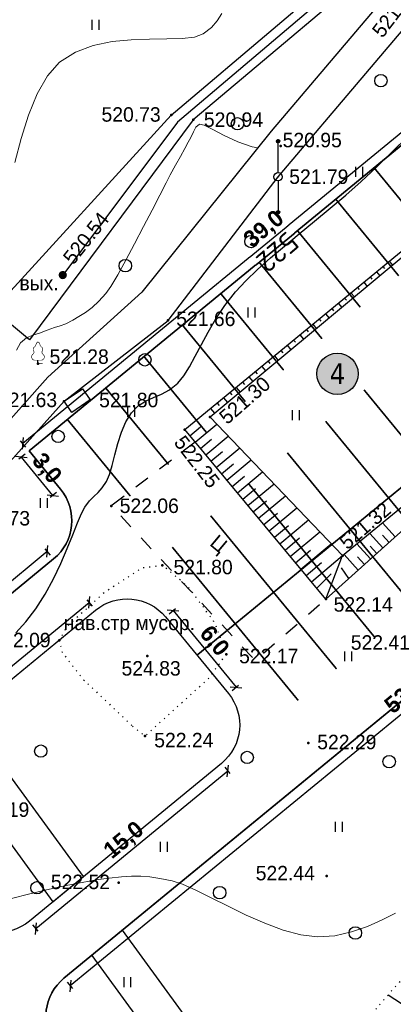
# Model space of a CAD drawing. Header units: millimetres. Extents: x 767170 to 66149698, y -983507 to 2493658.
# Tile 186 of 226: x 2839796 to 2862389, y -716604 to -657032. Entities that reach past the tile are written whole.
import ezdxf
from ezdxf.enums import TextEntityAlignment as Align

# ---------------------------------------------------------------- set-up
doc = ezdxf.new("R2010")
doc.units = ezdxf.units.MM
for name, pattern in [('Д_ТРОТ_ТРУБА', [3, 1.5, -1.5]), ('ДОРОГИ_СТРОЯЩ', [9, 8, -1]), ('Контура низ откосов  Штриховая 0.1-0.5 - - - - - - -', [0.6, 0.1, -0.5])]:
    doc.linetypes.add(name, pattern=pattern)
for name, color, linetype in [('(004) Точки рельефа', 7, 'Continuous'), ('(014) Водопровод', 5, 'ИК_Водопровод -------в--------'), ('(022) Возд. Линии', 7, 'Continuous'), ('(025) Дорога', 7, 'Continuous'), ('(031) Горизонтали', 42, 'Continuous'), ('(035) Откосы', 7, 'Continuous'), ('(036) Растительность', 7, 'Continuous'), ('(038) Деревья', 7, 'Continuous'), ('(039) Земля', 7, 'Continuous'), ('C-TOPO-MAJR', 9, 'Continuous'), ('V-NODE-TEXT', 11, 'Continuous'), ('YQ_DIM', 3, 'Continuous')]:
    doc.layers.add(name, color=color, linetype=linetype)
doc.layers.add('(032) Горизонтали утолщенные', color=32, linetype='Continuous', lineweight=30)
doc.layers.add('ВВГ 3х2.5', color=5, linetype='Continuous', lineweight=40)
doc.styles.add('BM-431', font='txt')
doc.styles.add('D-431', font='txt')
doc.styles.add('FAYZXON', font='GOTHICB.TTF')
doc.styles.get("Standard").update_dxf_attribs({"font": 'isocpeui.ttf'})
doc.styles.add('Tahoma', font='tahoma.ttf')
doc.styles.add('СПДС', font='isocpeur.ttf')
doc.linetypes.add('GAZ_VOZDUSH', pattern='A,1,-2,["~",Standard,S=3,R=0,X=-1.5,Y=-1.5],-1,10', length=14)
doc.linetypes.add('ИК_Водопровод -------в--------', pattern='A,9,-0.6,["В",Standard,S=1.2,R=0,X=0,Y=-0.6],-1.2', length=10.8)
doc.linetypes.add('ОТКОСЫ_НЕУКР', pattern='A,0.5,["|",Standard,S=1.2,R=0,X=0,Y=-1.2],1,["|",Standard,S=0.5,R=0,X=0,Y=-0.5],0.5', length=2)
doc.linetypes.add('ОТКОСЫ_НЕУКР1', pattern='A,0.5,["|",Standard,S=-1.2,R=0,X=0,Y=1.2],1,["|",Standard,S=-0.5,R=0,X=0,Y=0.5],0.5', length=2)
doc.linetypes.add('ПОДПОРНАЯ СТЕНКА', pattern='A,2,["V",Standard,S=1.2,R=0,X=0,Y=-1.2],0.2,["V",Standard,S=0.8,R=0,X=0,Y=-0.8],0.25,["V",Standard,S=0.3,R=0,X=0,Y=-0.3],0.25', length=2.7)
doc.dimstyles.new('MAGENTA genplan dimension', dxfattribs={"dimtxt": 1000, "dimasz": 500, "dimexe": 200, "dimexo": 300, "dimgap": 100, "dimtad": 1, "dimdec": 1, "dimlfac": 0.001, "dimzin": 1, "dimtxsty": 'FAYZXON', "dimblk": 'OBLIQUE', "dimcen": 0, "dimclrd": 142, "dimclre": 142, "dimclrt": 6, "dimadec": 0, "dimazin": 0, "dimtfac": 1, "dimtdec": 1, "dimtmove": 0, "dimatfit": 3, "dimldrblk": 'OBLIQUE', "dimfxl": 1, "dimlwd": 30, "dimlwe": 30, "dimarcsym": 0})

# ---------------------------------------------------------------- blocks, each defined once
blk = doc.blocks.new('d')
at = {"layer": '(038) Деревья'}
blk.add_ellipse((0, 0), major_axis=(0.265, 0.265), ratio=1, start_param=5.497787, end_param=11.780972, dxfattribs=at)
blk = doc.blocks.new('I04010')
for p, q in [((-0.412273, 0.007146), (-0.412273, 1.207146)), ((0.387727, 1.207146), (0.387727, 0.007146))]:
    blk.add_line(p, q)
blk = doc.blocks.new('sv-flat-2-flat-1')
at = {"layer": '(022) Возд. Линии'}
blk.add_circle((0, 0), 0.25, dxfattribs=at)
blk = doc.blocks.new('s3-flat-14-flat-1')
at = {"layer": '(022) Возд. Линии'}
h = blk.add_hatch(dxfattribs=at)
h.set_pattern_fill('ACET-2D-ACET-2D-ANSI31', color=256, scale=0.010003, angle=270, style=0)
h.set_pattern_definition([(315, (-32238.338, -79642.949635), (0.022457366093, 0.022457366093), [])])
edge = h.paths.add_edge_path()
edge.add_arc((0, -1.901), 0.1, 0, 360)
blk.add_lwpolyline([(0, 0), (0, -2.001)], dxfattribs=at)
blk.add_circle((0, -1.901), 0.1, dxfattribs=at)
blk = doc.blocks.new('s4-flat-14-flat-1')
at = {"layer": '(022) Возд. Линии'}
h = blk.add_hatch(dxfattribs=at)
h.set_pattern_fill('ACET-2D-ACET-2D-ANSI31', color=256, scale=0.010003, angle=90, style=0)
h.set_pattern_definition([(135, (-32238.338, -79643.448437), (-0.022457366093, -0.022457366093), [])])
edge = h.paths.add_edge_path()
edge.add_arc((0, 1.901), 0.1, 0, 360)
blk.add_lwpolyline([(0, 0), (0, 2.001)], dxfattribs=at)
blk.add_circle((0, 1.901), 0.1, dxfattribs=at)
blk = doc.blocks.new('367-flat-1-flat-1')
at = {"layer": '(022) Возд. Линии', "color": 7}
blk.add_point((0, 0), dxfattribs=at)
at = {"layer": '(022) Возд. Линии'}
for name, p in [('s4-flat-14-flat-1', (0, 0.25)), ('sv-flat-2-flat-1', (0, 0)), ('s3-flat-14-flat-1', (0, -0.248))]:
    blk.add_blockref(name, p, dxfattribs=at)
blk = doc.blocks.new('*U222')
at = {"layer": '(022) Возд. Линии'}
blk.add_blockref('367-flat-1-flat-1', (32238.338, 79643.198), dxfattribs=at)
at = {"layer": 'V-NODE-TEXT', "color": 7, "insert": (32239.013, 79643.198), "char_height": 0.875, "attachment_point": 4, "style": 'D-431'}
blk.add_mtext('521.79', dxfattribs=at)
blk = doc.blocks.new('karagach-flat-63')
at = {"layer": '(038) Деревья', "const_width": 0.0375}
for points in [[(0, 1.312, 0.246034), (-0.117, 1.159, 0.489079)], [(0, 1.312, -0.246034), (0.117, 1.159, -0.489079)], [(-0.315, 0.559, 0.383603), (-0.255, 0.753, 0.352912)], [(-0.208, 1.009, 0.430853), (-0.255, 0.753, 0.548276)], [(-0.208, 1.009, 0.181567), (-0.117, 1.159, 0.303004)], [(0.208, 1.009, -0.181567), (0.117, 1.159, -0.303004)], [(0.208, 1.009, -0.430853), (0.255, 0.753, -0.548276)], [(0.315, 0.559, -0.383603), (0.255, 0.753, -0.352912)], [(-0.315, 0.559, 0.626949), (-0.218, 0.206, 0.702465)], [(0.315, 0.559, -0.626949), (0.218, 0.206, -0.702465)]]:
    blk.add_lwpolyline(points, format="xyb", dxfattribs=at)
for points in [[(0, 0.206), (-0.218, 0.206)], [(0, 0), (0, 0.206)], [(0, 0.206), (0.218, 0.206)], [(0, 0), (0.281, 0)]]:
    blk.add_lwpolyline(points, dxfattribs=at)
at = {"layer": '(038) Деревья'}
blk.add_lwpolyline([(0, 0), (0, 0.206)], dxfattribs=at)
blk = doc.blocks.new('A$C05d28b1e')
at = {"layer": '(014) Водопровод', "linetype": 'ByBlock'}
h = blk.add_hatch(color=0, dxfattribs=at)
edge = h.paths.add_edge_path()
edge.add_arc((-90348, -74918), 250, 0, 360)
at = {"layer": '(004) Точки рельефа', "color": 7, "linetype": 'ByBlock', "lineweight": -2}
for p in [(-83792, -65233), (-82461, -65521), (-77176, -67104), (-90348, -74918), (-83981, -77658), (-91848, -80273), (-90266, -82549), (-88693, -82473), (-81440, -83506), (-82966, -84271), (-87406, -88886), (-73424, -91892), (-84317, -92479), (-74438, -94524), (-90561, -97025), (-85224, -97971), (-80460, -97859), (-85379, -102811), (-75507, -103224), (-74394, -111284), (-86968, -111673)]:
    blk.add_point(p, dxfattribs=at)
at = {"layer": '(014) Водопровод', "linetype": 'GAZ_VOZDUSH', "ltscale": 600, "flags": 128}
blk.add_lwpolyline([(-44342, -33518), (-44199, -33721), (-51302, -39257), (-66135, -51011), (-83417, -65659), (-90348, -74918)], dxfattribs=at)
at = {"layer": '(025) Дорога', "linetype": 'Д_ТРОТ_ТРУБА', "ltscale": 600, "flags": 128}
blk.add_lwpolyline([(-82343, -85020), (-87406, -88886), (-78715, -98237), (-74438, -94524)], dxfattribs=at)
at = {"layer": '(031) Горизонтали', "color": 42, "linetype": 'Continuous', "lineweight": 0, "ltscale": 600}
for points in [[(-93249, -68102), (-92856, -66648), (-92410, -65238), (-91890, -63949), (-91273, -62856), (-90537, -62036), (-89574, -61425), (-88501, -61025), (-87365, -60791), (-86213, -60676), (-85093, -60637), (-84051, -60627), (-83134, -60602), (-82389, -60516), (-81864, -60324), (-81358, -59933), (-81003, -59527), (-80736, -59093)], [(-75687, -59805), (-75583, -59722), (-75524, -59667)], [(-93838, -112734), (-92583, -112407), (-91329, -112110), (-90137, -111853), (-89069, -111643), (-88184, -111489), (-87544, -111398), (-86799, -111323), (-86183, -111285), (-85632, -111288), (-85083, -111334), (-84474, -111429), (-83740, -111574), (-83102, -111778), (-82300, -112133), (-81367, -112592), (-80339, -113110), (-79249, -113639), (-78131, -114135), (-77019, -114551), (-75948, -114842), (-74952, -114960), (-73899, -114887), (-72884, -114660), (-71923, -114327), (-71033, -113936), (-70229, -113534)]]:
    blk.add_lwpolyline(points, dxfattribs=at)
at = {"layer": '(035) Откосы', "ltscale": 600}
for p, q in [((-70989, -74398), (-70887, -74522)), ((-70603, -74080), (-70401, -74326)), ((-71761, -75034), (-71657, -75159)), ((-71375, -74716), (-71170, -74965)), ((-72146, -75352), (-71938, -75604)), ((-72918, -75988), (-72707, -76244)), ((-72532, -75670), (-72427, -75797)), ((-73689, -76624), (-73476, -76883)), ((-73304, -76306), (-73197, -76435)), ((-74461, -77260), (-74244, -77522)), ((-74075, -76942), (-73968, -77072)), ((-75232, -77896), (-75013, -78162)), ((-74846, -77578), (-74738, -77710)), ((-76004, -78532), (-75782, -78801)), ((-75618, -78214), (-75508, -78347)), ((-76775, -79168), (-76551, -79440)), ((-76389, -78850), (-76278, -78985)), ((-77547, -79804), (-77319, -80079)), ((-77161, -79486), (-77048, -79623)), ((-77932, -80122), (-77818, -80260)), ((-78704, -80757), (-78588, -80898)), ((-78318, -80440), (-78088, -80719)), ((-79475, -81393), (-79358, -81535)), ((-79089, -81075), (-78857, -81358)), ((-80247, -82029), (-80128, -82173)), ((-79861, -81711), (-79625, -81997)), ((-81018, -82665), (-80898, -82811)), ((-80632, -82347), (-80394, -82636)), ((-81404, -82983), (-81163, -83276)), ((-82343, -85020), (-81033, -83931)), ((-82662, -84636), (-82021, -84103)), ((-82023, -85405), (-81355, -84849)), ((-81703, -85789), (-80341, -84656)), ((-81384, -86173), (-80689, -85596)), ((-81064, -86558), (-79648, -85380)), ((-80744, -86942), (-80023, -86342)), ((-80425, -87326), (-78956, -86105)), ((-79785, -88095), (-78263, -86829)), ((-80105, -87711), (-79357, -87089)), ((-79146, -88864), (-77571, -87554)), ((-79466, -88479), (-78691, -87835)), ((-78826, -89248), (-78026, -88582)), ((-78507, -89632), (-76879, -88278)), ((-78187, -90017), (-77360, -89328)), ((-77867, -90401), (-76186, -89002)), ((-77228, -91170), (-75494, -89727)), ((-70245, -90760), (-71009, -89909)), ((-77548, -90785), (-76694, -90075)), ((-76589, -91938), (-74801, -90451)), ((-70989, -91428), (-71782, -90544)), ((-76908, -91554), (-76028, -90821)), ((-70617, -91094), (-71006, -90660)), ((-76269, -92323), (-75362, -91568)), ((-75949, -92707), (-74109, -91176)), ((-71733, -92095), (-72556, -91179)), ((-71361, -91762), (-71765, -91312)), ((-75630, -93091), (-74696, -92315)), ((-75310, -93475), (-73424, -91892)), ((-72477, -92763), (-73329, -91814)), ((-72105, -92429), (-72524, -91963)), ((-70662, -118464), (-66312, -121318))]:
    blk.add_line(p, q, dxfattribs=at)
at = {"layer": '(035) Откосы', "linetype": 'ОТКОСЫ_НЕУКР', "ltscale": 600}
blk.add_lwpolyline([(-43467, -33713), (-50228, -38972), (-65716, -51272), (-69386, -54487), (-82461, -65521), (-92351, -78829), (-94563, -77018), (-83792, -65233), (-70933, -54336), (-66615, -50729), (-55308, -41565), (-45031, -33845), (-46804, -31485)], dxfattribs=at)
at = {"layer": '(035) Откосы', "linetype": 'ОТКОСЫ_НЕУКР1', "ltscale": 600}
for points in [[(-50986, -41802), (-59240, -47211), (-69359, -56302), (-77751, -66219), (-85575, -75948), (-91245, -81100), (-97320, -87907)], [(-96304, -89290), (-90266, -82549), (-83981, -77658), (-77327, -68971), (-66727, -56448), (-57800, -48932), (-50342, -42474)]]:
    blk.add_lwpolyline(points, dxfattribs=at)
at = {"layer": '(035) Откосы', "linetype": 'Контура низ откосов  Штриховая 0.1-0.5 - - - - - - -', "ltscale": 600}
blk.add_lwpolyline([(-58043, -62121), (-51597, -72270), (-40161, -84572), (-36241, -91710), (-36416, -92038), (-37251, -92867), (-52689, -103803), (-66190, -113316), (-74159, -122490), (-84579, -134080)], dxfattribs=at)
at = {"layer": '(035) Откосы', "ltscale": 600}
for points in [[(-55367, -77401), (-74438, -94524), (-82966, -84271), (-62712, -67575), (-55367, -77401)], [(-55861, -77474), (-63389, -68495), (-81440, -83506), (-73424, -91892), (-55861, -77474)], [(-74438, -94524), (-73424, -91892)], [(-73055, -93282), (-73499, -92630)], [(-74985, -93866), (-74112, -92989)]]:
    blk.add_lwpolyline(points, dxfattribs=at)
at = {"layer": '(035) Откосы', "linetype": 'ПОДПОРНАЯ СТЕНКА', "ltscale": 600, "flags": 128}
blk.add_lwpolyline([(-90266, -82549), (-89153, -81794), (-88693, -82473), (-89806, -83228)], close=True, dxfattribs=at)
at = {"layer": '(039) Земля', "linetype": 'Контура низ откосов  Штриховая 0.1-0.5 - - - - - - -', "ltscale": 600, "flags": 128}
blk.add_lwpolyline([(-86134, -102214), (-85379, -102811), (-81529, -99320), (-80460, -97859), (-81142, -95971), (-82766, -93773), (-84317, -92479), (-85585, -92655), (-87908, -94181), (-90103, -96202), (-90561, -97025), (-90388, -97739), (-89186, -99301), (-86134, -102214)], dxfattribs=at)
at = {"layer": '(022) Возд. Линии', "color": 0, "xscale": 1000, "yscale": 1000, "zscale": 1000}
blk.add_blockref('*U222', (-32315665, -79712169), dxfattribs=at)
at = {"layer": '(022) Возд. Линии', "xscale": 1000, "yscale": 1000, "zscale": 1000}
blk.add_blockref('karagach-flat-63', (-91848, -80273), dxfattribs=at)
at = {"layer": '(036) Растительность', "linetype": 'Continuous', "xscale": 500, "yscale": 500, "zscale": 500}
for p in [(-88363, -60083), (-72410, -68975), (-78920, -77479), (-86209, -83498), (-76250, -83704), (-91492, -89011), (-73074, -98290), (-73655, -108598), (-84224, -109819), (-86438, -117996)]:
    blk.add_blockref('I04010', p, dxfattribs=at)
at = {"layer": '(038) Деревья', "linetype": 'Continuous', "xscale": 1000, "yscale": 1000, "zscale": 1000}
for p in [(-71109, -63156), (-79779, -65765), (-78962, -72890), (-86565, -74351), (-85381, -80045), (-90625, -84681), (-91676, -103719), (-79191, -104102), (-70610, -104358), (-91906, -111987), (-80857, -112285), (-72656, -114723)]:
    blk.add_blockref('d', p, dxfattribs=at)
at = {"layer": '(004) Точки рельефа', "linetype": 'ByBlock', "char_height": 875, "attachment_point": 4, "style": 'D-431'}
for s, insert, rotation in [('521.06', (-71358, -60363), 52.52615), ('520.54', (-90056, -74087), 51.30958), ('521.30', (-80690, -83676), 41.10371), ('522.25', (-83328, -84798), 307.79327), ('521.32', (-73420, -91250), 40.49832)]:
    blk.add_mtext(s, dxfattribs=dict(at, insert=insert, rotation=rotation))
for s, insert in [('520.73', (-88005, -65206)), ('520.94', (-81813, -65519)), ('520.95', (-77051, -66754)), ('521.66', (-83486, -77571)), ('521.28', (-91146, -79858)), ('521.63', (-94269, -82475)), ('521.80', (-88150, -82485)), ('522.06', (-86906, -88881)), ('521.73', (-95902, -89638)), ('521.80', (-83650, -92591)), ('522.14', (-73967, -94850)), ('522.09', (-94662, -97007)), ('522.41', (-72930, -97153)), ('522.17', (-79684, -97975)), ('524.83', (-86793, -98718)), ('522.24', (-84816, -103059)), ('522.29', (-74959, -103175)), ('522.19', (-95951, -107265)), ('522.44', (-78680, -111106)), ('522.52', (-91067, -111637))]:
    blk.add_mtext(s, dxfattribs=dict(at, insert=insert))
at = {"layer": '(014) Водопровод', "color": 0, "linetype": 'Continuous', "style": 'BM-431'}
blk.add_text('вых.', height=875, dxfattribs=at).set_placement((-92965, -75840))
at = {"layer": '(025) Дорога', "linetype": 'ДОРОГИ_СТРОЯЩ', "style": 'BM-431'}
blk.add_text('Ц', height=875, rotation=320.19038, dxfattribs=at).set_placement((-81516, -91227))
at = {"layer": '(039) Земля', "linetype": 'Continuous', "style": 'BM-431'}
blk.add_text('нав.стр мусор.', height=875, dxfattribs=at).set_placement((-90292, -96399))
at = {"layer": 'C-TOPO-MAJR', "color": 32, "linetype": 'Continuous', "lineweight": 30, "insert": (-77369, -73521), "char_height": 1250, "width": 2398.75, "attachment_point": 5, "rotation": 220.42027, "style": 'СПДС', "bg_fill": 3, "box_fill_scale": 1.254, "bg_fill_color": 256, "bg_fill_true_color": 13158600, "bg_fill_transparency": 0}
blk.add_mtext('522', dxfattribs=at)
at = {"layer": '(031) Горизонтали', "color": 42, "linetype": 'Continuous', "lineweight": 0, "ltscale": 600}
blk.add_lwpolyline([(-93149, -79463), (-92895, -79018), (-92535, -78711), (-92162, -78544), (-91752, -78425), (-91284, -78261), (-90849, -78095), (-90499, -77986), (-90158, -77863), (-89748, -77656), (-89368, -77431), (-88978, -77178), (-88577, -76876), (-88165, -76504), (-87741, -76040), (-87436, -75600), (-87023, -74903), (-86535, -74021), (-86003, -73025), (-85462, -71987), (-84942, -70981), (-84478, -70076), (-84102, -69347), (-83847, -68863), (-83526, -68275), (-83231, -67735), (-82972, -67262), (-82757, -66876), (-82596, -66595), (-82435, -66247), (-82304, -65963), (-82075, -65780), (-81798, -65851), (-81281, -66110), (-80585, -66471), (-79767, -66848), (-78889, -67156), (-78557, -67222)], dxfattribs=at)
at = {"layer": '(032) Горизонтали утолщенные', "color": 32, "linetype": 'Continuous', "lineweight": 30, "ltscale": 600}
blk.add_lwpolyline([(-93192, -96566), (-92578, -95905), (-91977, -95118), (-91417, -94226), (-90916, -93294), (-90473, -92360), (-90083, -91460), (-89744, -90633), (-89454, -89916), (-89209, -89345), (-89007, -88959), (-88727, -88582), (-88466, -88308), (-88214, -88066), (-87963, -87787), (-87704, -87402), (-87527, -86988), (-87365, -86436), (-87201, -85793), (-87018, -85106), (-86802, -84423), (-86534, -83791), (-86199, -83256), (-85758, -82813), (-85311, -82528), (-84853, -82325), (-84383, -82129), (-83900, -81862), (-83399, -81448), (-83033, -81006), (-82684, -80461), (-82334, -79829), (-81963, -79125), (-81553, -78368), (-81084, -77572), (-80537, -76754), (-79892, -75932), (-79281, -75266), (-78576, -74583), (-77793, -73881), (-76946, -73160), (-76052, -72420), (-75125, -71659), (-74182, -70878), (-73237, -70075), (-72305, -69251), (-71403, -68405), (-70427, -67460), (-69472, -66536)], dxfattribs=at)
blk = doc.blocks.new('*U407')
at = {"color": 7, "true_color": 0xffffff, "const_width": 100}
blk.add_lwpolyline([(-3000, 0), (3000, 0)], dxfattribs=at)
blk = doc.blocks.new('*U408')
at = {"color": 0, "linetype": 'ByBlock', "lineweight": -2, "transparency": 16777216}
for p in [(0, 33000), (0, 30000), (0, 27000), (0, 24000), (0, 21000), (0, 18000), (0, 15000), (0, 12000), (0, 9000), (0, 6000), (0, 3000), (0, 0)]:
    blk.add_blockref('*U407', p, dxfattribs=at)
blk = doc.blocks.new('*U409')
at = {"color": 7, "true_color": 0xffffff, "const_width": 100}
blk.add_lwpolyline([(-3000, 0), (3000, 0)], dxfattribs=at)
blk = doc.blocks.new('*U410')
at = {"color": 0, "linetype": 'ByBlock', "lineweight": -2, "transparency": 16777216}
for p in [(0, 30000), (0, 27000), (0, 24000), (0, 21000), (0, 18000), (0, 15000), (0, 12000), (0, 9000), (0, 6000), (0, 3000), (0, 0)]:
    blk.add_blockref('*U409', p, dxfattribs=at)
blk = doc.blocks.new('*U411')
at = {"color": 7, "true_color": 0xffffff, "const_width": 100}
blk.add_lwpolyline([(-3000, 0), (3000, 0)], dxfattribs=at)
blk = doc.blocks.new('*U412')
at = {"color": 0, "linetype": 'ByBlock', "lineweight": -2, "transparency": 16777216}
for p in [(0, 30000), (0, 27000), (0, 24000), (0, 21000), (0, 18000), (0, 15000), (0, 12000), (0, 9000), (0, 6000), (0, 3000), (0, 0)]:
    blk.add_blockref('*U411', p, dxfattribs=at)
blk = doc.blocks.new('Eksplikatsia')
h = blk.add_hatch(color=2)
h.dxf.hatch_style = 1
edge = h.paths.add_edge_path()
edge.add_arc((0, 0), 1250, 0, 360)
at = {"lineweight": 30}
blk.add_circle((0, 0), 1250, dxfattribs=at)
at = {"color": 1}
blk.add_attdef('№', text='', height=1250, dxfattribs=at).set_placement((0, 0), align=Align.MIDDLE_CENTER)
blk = doc.blocks.new('_Oblique')
at = {"color": 0, "linetype": 'ByBlock', "lineweight": -2}
blk.add_line((-0.5, -0.5), (0.5, 0.5), dxfattribs=at)
blk = doc.blocks.new('*D1601')
at = {"layer": 'YQ_DIM', "color": 142, "lineweight": 30, "transparency": 16777216}
for p, q in [((2839978, -682656), (2870117, -657905)), ((2870308, -658137), (2869990, -657751)), ((2840168, -682888), (2839851, -682502))]:
    blk.add_line(p, q, dxfattribs=at)
at = {"layer": 'YQ_DIM', "color": 142, "lineweight": 30, "transparency": 16777216, "xscale": 500, "yscale": 500, "zscale": 500}
for p, rotation in [((2870117, -657905), 39.39371673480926), ((2839978, -682656), 219.3937167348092)]:
    blk.add_blockref('_Oblique', p, dxfattribs=dict(at, rotation=rotation))
at = {"layer": 'YQ_DIM', "color": 6, "transparency": 16777216, "insert": (2854606, -669744), "char_height": 1000, "attachment_point": 5, "rotation": 39.39372, "style": 'FAYZXON'}
blk.add_mtext('39,0', dxfattribs=at)
blk = doc.blocks.new('*D1602')
at = {"layer": 'YQ_DIM', "color": 142, "lineweight": 30, "transparency": 16777216}
for p, q in [((2840127, -683310), (2839740, -683628)), ((2841799, -685819), (2839895, -683501)), ((2842031, -685629), (2841644, -685946))]:
    blk.add_line(p, q, dxfattribs=at)
at = {"layer": 'YQ_DIM', "color": 142, "lineweight": 30, "transparency": 16777216, "xscale": 500, "yscale": 500, "zscale": 500}
for p, rotation in [((2839895, -683501), 129.3937167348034), ((2841799, -685819), 309.3937167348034)]:
    blk.add_blockref('_Oblique', p, dxfattribs=dict(at, rotation=rotation))
at = {"layer": 'YQ_DIM', "color": 6, "transparency": 16777216, "insert": (2841384, -684219), "char_height": 1000, "attachment_point": 5, "rotation": 309.39372, "style": 'FAYZXON'}
blk.add_mtext('3,0', dxfattribs=at)
blk = doc.blocks.new('*D1604')
at = {"layer": 'YQ_DIM', "color": 142, "lineweight": 30, "transparency": 16777216}
for p, q in [((2832569, -696505), (2841467, -689197)), ((2841658, -689429), (2841340, -689043)), ((2832759, -696737), (2832442, -696350))]:
    blk.add_line(p, q, dxfattribs=at)
at = {"layer": 'YQ_DIM', "color": 142, "lineweight": 30, "transparency": 16777216, "xscale": 500, "yscale": 500, "zscale": 500}
for p, rotation in [((2841467, -689197), 39.39371673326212), ((2832569, -696505), 219.3937167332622)]:
    blk.add_blockref('_Oblique', p, dxfattribs=dict(at, rotation=rotation))
at = {"layer": 'YQ_DIM', "color": 6, "transparency": 16777216, "insert": (2836585, -692324), "char_height": 1000, "attachment_point": 5, "rotation": 39.39372, "style": 'FAYZXON'}
blk.add_mtext('11,5', dxfattribs=at)
blk = doc.blocks.new('*D1631')
at = {"layer": 'YQ_DIM', "color": 142, "lineweight": 30, "transparency": 16777216}
for p, q in [((2826940, -709192), (2826536, -709487)), ((2851953, -744071), (2826698, -709369)), ((2852196, -743894), (2851791, -744188))]:
    blk.add_line(p, q, dxfattribs=at)
at = {"layer": 'YQ_DIM', "color": 142, "lineweight": 30, "transparency": 16777216, "xscale": 500, "yscale": 500, "zscale": 500}
for p, rotation in [((2826698, -709369), 126.0466201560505), ((2851953, -744071), 306.0466201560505)]:
    blk.add_blockref('_Oblique', p, dxfattribs=dict(at, rotation=rotation))
at = {"layer": 'YQ_DIM', "color": 6, "transparency": 16777216, "insert": (2839887, -726311), "char_height": 1000, "attachment_point": 5, "rotation": 306.04662, "style": 'FAYZXON'}
blk.add_mtext('42,9', dxfattribs=at)
blk = doc.blocks.new('*D1637')
at = {"layer": 'YQ_DIM', "color": 142, "lineweight": 30, "transparency": 16777216}
for p, q in [((2884290, -681470), (2842853, -715491)), ((2884100, -681238), (2884417, -681625)), ((2842663, -715260), (2842980, -715646))]:
    blk.add_line(p, q, dxfattribs=at)
at = {"layer": 'YQ_DIM', "color": 142, "lineweight": 30, "transparency": 16777216, "xscale": 500, "yscale": 500, "zscale": 500}
for p, rotation in [((2884290, -681470), 39.38762808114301), ((2842853, -715491), 219.387628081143)]:
    blk.add_blockref('_Oblique', p, dxfattribs=dict(at, rotation=rotation))
at = {"layer": 'YQ_DIM', "color": 6, "transparency": 16777216, "insert": (2863131, -697944), "char_height": 1000, "attachment_point": 5, "rotation": 39.38763, "style": 'FAYZXON'}
blk.add_mtext('53,6', dxfattribs=at)
blk = doc.blocks.new('*D1642')
at = {"layer": 'YQ_DIM', "color": 142, "lineweight": 30, "transparency": 16777216}
for p, q in [((2844196, -692520), (2843879, -692134)), ((2832661, -701605), (2844006, -692288)), ((2832851, -701837), (2832534, -701451))]:
    blk.add_line(p, q, dxfattribs=at)
at = {"layer": 'YQ_DIM', "color": 142, "lineweight": 30, "transparency": 16777216, "xscale": 500, "yscale": 500, "zscale": 500}
for p, rotation in [((2844006, -692288), 39.39371673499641), ((2832661, -701605), 219.3937167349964)]:
    blk.add_blockref('_Oblique', p, dxfattribs=dict(at, rotation=rotation))
at = {"layer": 'YQ_DIM', "color": 6, "transparency": 16777216, "insert": (2837892, -696410), "char_height": 1000, "attachment_point": 5, "rotation": 39.39372, "style": 'FAYZXON'}
blk.add_mtext('14,7', dxfattribs=at)
blk = doc.blocks.new('*D1646')
at = {"layer": 'YQ_DIM', "color": 142, "lineweight": 30, "transparency": 16777216}
for p, q in [((2852193, -702258), (2852510, -702644)), ((2852383, -702489), (2840767, -712029)), ((2840576, -711797), (2840894, -712184))]:
    blk.add_line(p, q, dxfattribs=at)
at = {"layer": 'YQ_DIM', "color": 142, "lineweight": 30, "transparency": 16777216, "xscale": 500, "yscale": 500, "zscale": 500}
for p, rotation in [((2852383, -702489), 39.39371673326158), ((2840767, -712029), 219.3937167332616)]:
    blk.add_blockref('_Oblique', p, dxfattribs=dict(at, rotation=rotation))
at = {"layer": 'YQ_DIM', "color": 6, "transparency": 16777216, "insert": (2846134, -706722), "char_height": 1000, "attachment_point": 5, "rotation": 39.39372, "style": 'FAYZXON'}
blk.add_mtext('15,0', dxfattribs=at)
blk = doc.blocks.new('*D1648')
at = {"layer": 'YQ_DIM', "color": 142, "lineweight": 30, "transparency": 16777216}
for p, q in [((2848841, -692976), (2849227, -692659)), ((2849073, -692786), (2852881, -697423)), ((2852649, -697613), (2853035, -697296))]:
    blk.add_line(p, q, dxfattribs=at)
at = {"layer": 'YQ_DIM', "color": 142, "lineweight": 30, "transparency": 16777216, "xscale": 500, "yscale": 500, "zscale": 500}
for p, rotation in [((2849073, -692786), 129.3937167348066), ((2852881, -697423), 309.3937167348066)]:
    blk.add_blockref('_Oblique', p, dxfattribs=dict(at, rotation=rotation))
at = {"layer": 'YQ_DIM', "color": 6, "transparency": 16777216, "insert": (2851514, -694663), "char_height": 1000, "attachment_point": 5, "rotation": 309.39372, "style": 'FAYZXON'}
blk.add_mtext('6,0', dxfattribs=at)
blk = doc.blocks.new('asdaw1234141')
at = {"layer": '(035) Откосы', "ltscale": 600}
blk.add_line((-54997, -56295), (-50647, -59149), dxfattribs=at)
at = {"color": 4, "oblique": 15}
for p in [(7915, -43169, 526510), (-14957, -65237, 525926), (-30354, -80716, 525694), (-52139, -102428, 524466)]:
    blk.add_attdef('Z', p, '', height=1000, rotation=4.80216, dxfattribs=at)

msp = doc.modelspace()

# ---------------------------------------------------------------- block references
at = {"color": 5, "lineweight": 50}
msp.add_blockref('A$C05d28b1e', (2932748.06, -597565.05), dxfattribs=at)

# ---------------------------------------------------------------- next in the draw order: linework, layer by layer
at = {"lineweight": 30}
for points in [[(2801111.68, -639142.48), (2806747.37, -658886.99), (2827182.73, -709015.8), (2852438.15, -743717.49, -0.376197), (2852080.72, -747655.99), (2860849.13, -739311.19, -0.45328456), (2856355.31, -738903.38), (2841951.02, -719111.47, -0.39720505), (2842472.7, -715027.73), (2883909.14, -681006.43), (2885174.86, -682548.2), (2888272.08, -680012.3), (2870497.97, -658368.9), (2840358.64, -683120.09), (2842262.58, -685438.49, -0.41421356), (2841848.11, -689660.84), (2832949.52, -696968.59, -0.5052191), (2828267.55, -695782.66), (2812318.03, -656657.79, -0.16168228)], [(2842262.58, -685438.49, -0.41421356), (2841848.11, -689660.84)], [(2841848.11, -689660.84, 0.41421356), (2842262.58, -685438.49)], [(2844386.69, -692752.05, -0.41421356), (2848609.04, -693166.53)], [(2844386.69, -692752.05, -0.41421356), (2848609.04, -693166.53)], [(2852416.91, -697803.35, -0.41421356), (2852002.44, -702025.69)], [(2852416.91, -697803.35, -0.41421356), (2852002.44, -702025.69)], [(2840386.08, -711565.34, -0.43142912), (2836056.53, -711012.26)], [(2840386.08, -711565.34, -0.43142912), (2836056.53, -711012.26)], [(2841951.02, -719111.47, -0.39720505), (2842472.7, -715027.73)], [(2842472.7, -715027.73, 0.39720505), (2841951.02, -719111.47)]]:
    msp.add_lwpolyline(points, format="xyb", dxfattribs=at)
for points in [[(2870497.97, -658368.9), (2840358.64, -683120.09)], [(2840358.64, -683120.09), (2870497.97, -658368.9)], [(2842472.7, -715027.73), (2883909.14, -681006.43)], [(2883909.14, -681006.43), (2856859.43, -703212.97)], [(2840358.64, -683120.09), (2842262.58, -685438.49)], [(2842262.58, -685438.49), (2840358.64, -683120.09)], [(2841848.11, -689660.84), (2832949.52, -696968.59)], [(2832949.52, -696968.59), (2841848.11, -689660.84)], [(2833041.51, -702069), (2844386.69, -692752.05)], [(2833041.51, -702069), (2844386.69, -692752.05)], [(2848609.04, -693166.53), (2852416.91, -697803.35)], [(2848609.04, -693166.53), (2852416.91, -697803.35)], [(2852002.44, -702025.69), (2840386.08, -711565.34)], [(2852002.44, -702025.69), (2840386.08, -711565.34)], [(2856859.43, -703212.97), (2842472.7, -715027.73)]]:
    msp.add_lwpolyline(points, dxfattribs=at)
at = {"color": 7, "true_color": 0xffffff, "const_width": 100}
msp.add_lwpolyline([(2850512.98, -695484.94), (2876015.48, -674541.63)], dxfattribs=at)
msp.add_lwpolyline([(2852002.44, -702025.69), (2840386.08, -711565.34, -0.43142912), (2836056.53, -711012.26), (2832519.84, -706152.74, -0.39720505), (2833041.51, -702069), (2844386.69, -692752.05, -0.41421356), (2848609.04, -693166.53), (2852416.91, -697803.35, -0.41421356)], format="xyb", close=True)
msp.add_lwpolyline([(2852002.44, -702025.69), (2840386.08, -711565.34, -0.43142912), (2836056.53, -711012.26), (2832519.84, -706152.74, -0.39720505), (2833041.51, -702069), (2844386.69, -692752.05, -0.41421356), (2848609.04, -693166.53), (2852416.91, -697803.35, -0.41421356)], format="xyb", close=True)
at = {"lineweight": 30}
for points in [[(2838976.1, -702448.29), (2837371.8, -698512.86), (2835430.08, -700107.45), (2836863.86, -703624.56), (2841798.74, -710405.23), (2843656.64, -708879.48)], [(2846014.72, -712119.56), (2844156.67, -713645.1), (2852284.45, -724812.91), (2848479.13, -728081.28), (2849895.98, -730028.08), (2855527.86, -725190.9)]]:
    msp.add_lwpolyline(points, close=True, dxfattribs=at)

# ---------------------------------------------------------------- next in the draw order: block references
at = {"rotation": 309.3937167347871}
for name, p in [('*U408', (2844580.99, -683534.56)), ('*U410', (2850927.45, -691262.59)), ('*U412', (2854735.32, -695899.41))]:
    msp.add_blockref(name, p, dxfattribs=at)
ref = msp.add_blockref('Eksplikatsia', (2859013.82, -678456.66))
ref.add_attrib('№', '4', dxfattribs={"color": 1, "height": 1250, "style": 'Tahoma'}).set_placement((2859013.82, -678456.66), align=Align.MIDDLE_CENTER)
at = {"layer": 'ВВГ 3х2.5', "color": 1, "lineweight": 40}
msp.add_blockref('asdaw1234141', (2917083.06, -659734.05), dxfattribs=at)

# ---------------------------------------------------------------- next in the draw order: dimensions: what is measured, and where the dimension line sits
at = {"layer": 'YQ_DIM'}
for p1, p2, picture, middle in [((2840358.64, -683120.09), (2870497.97, -658368.9), '*D1601', (2854606.33, -669743.58)), ((2883909.14, -681006.43), (2842472.7, -715027.73), '*D1637', (2863130.53, -697943.52)), ((2842262.58, -685438.49), (2840358.64, -683120.09), '*D1602', (2841384.16, -684218.89)), ((2832949.52, -696968.59), (2841848.11, -689660.84), '*D1604', (2836584.82, -692323.52)), ((2833041.51, -702069), (2844386.69, -692752.05), '*D1642', (2837892.13, -696409.62)), ((2848609.04, -693166.53), (2852416.91, -697803.35), '*D1648', (2851513.89, -694662.96)), ((2852002.44, -702025.69), (2840386.08, -711565.34), '*D1646', (2846133.86, -706721.97)), ((2852438.15, -743717.49), (2827182.73, -709015.8), '*D1631', (2839887.39, -726310.64))]:
    dim = msp.add_aligned_dim(p1=p1, p2=p2, distance=600, dimstyle='MAGENTA genplan dimension', dxfattribs=at)
    dim.commit()
    dim.dimension.update_dxf_attribs({"geometry": picture, "text_midpoint": middle})

doc.saveas('drawing.dxf')
